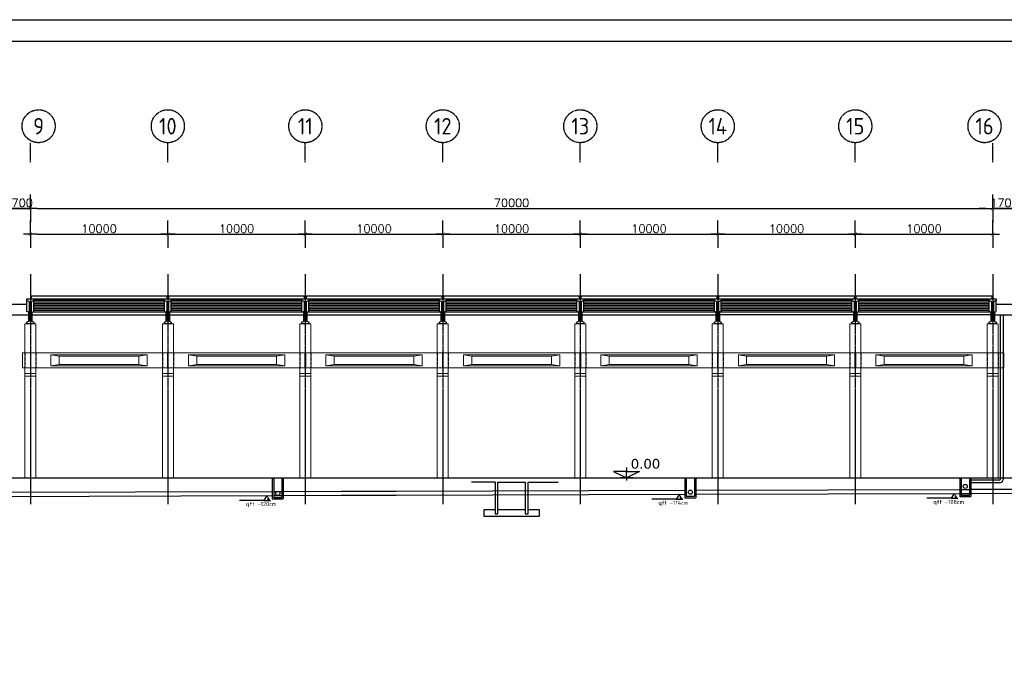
# Model space of a CAD drawing. Header units: inches. Extents: x -891734 to 980310, y -1442693 to 110946.
# Tile 5 of 12: x -812644 to -741029, y -1245871 to -1198647. Entities that reach past the tile are written whole.
import ezdxf

# ---------------------------------------------------------------- set-up
doc = ezdxf.new("R2010")
doc.units = ezdxf.units.IN
doc.header["$MEASUREMENT"] = 0
for name, pattern in [('CENTER', [2, 1.25, -0.25, 0.25, -0.25]), ('CONTINUA', [0]), ('NASCOSTA', [0.375, 0.25, -0.125])]:
    doc.linetypes.add(name, pattern=pattern)
doc.layers.get('Defpoints').update_dxf_attribs({"lineweight": 9})
for name, color, linetype in [('Assi', 4, 'CENTER'), ('COTAS', 8, 'Continuous'), ('LINEAS', 1, 'Continuous')]:
    doc.layers.add(name, color=color, linetype=linetype)
for name, color, linetype, lineweight in [('None', 7, 'Continuous', 5), ('proiezione', 7, 'Continuous', 9), ('sezione', 7, 'Continuous', 30), ('trave', 1, 'Continuous', 9)]:
    doc.layers.add(name, color=color, linetype=linetype, lineweight=lineweight)
doc.styles.add('COTAS', font='ROMANS.SHX')
doc.styles.add('Helvetica', font='txt')
doc.styles.get("Standard").update_dxf_attribs({"font": 'ISOCP.SHX'})
doc.dimstyles.new('DOT100', dxfattribs={"dimtxt": 70, "dimasz": 50, "dimexe": 0.15, "dimexo": 0.15, "dimgap": 10, "dimtad": 1, "dimzin": 12, "dimdsep": 46, "dimtxsty": 'COTAS', "dimblk1": 'SETA', "dimblk2": 'SETA', "dimsah": 1, "dimcen": 0, "dimse1": 1, "dimse2": 1, "dimclrd": 8, "dimclre": 8, "dimclrt": 3, "dimadec": 0, "dimazin": 3, "dimtfac": 1, "dimtix": 1, "dimtmove": 2, "dimatfit": 3, "dimldrblk": 'SETA', "dimfxl": 0.15, "dimtolj": 1, "dimtzin": 0, "dimarcsym": 0})

# ---------------------------------------------------------------- blocks, each defined once
blk = doc.blocks.new('SETA')
at = {"layer": 'COTAS', "color": 8}
for p, q in [((0, 0), (0, 2)), ((-1, 0), (0, 0)), ((0, 0), (1, 0)), ((0, 0), (0, -2))]:
    blk.add_line(p, q, dxfattribs=at)
at = {"layer": 'COTAS', "color": 8, "const_width": 0.05}
blk.add_lwpolyline([(0.25, 0.25), (-0.25, -0.25)], dxfattribs=at)
blk = doc.blocks.new('*D6')
at = {"color": 8, "linetype": 'CONTINUA', "lineweight": -2}
for p, q in [((-814069, -1212362), (-814569, -1212362)), ((-813569, -1212362), (-811869, -1212362)), ((-811369, -1212362), (-810869, -1212362))]:
    blk.add_line(p, q, dxfattribs=at)
at = {"layer": 'Defpoints', "color": 0, "linetype": 'CONTINUA'}
for p in [(-811869, -1212362), (-813569, -1216414), (-811869, -1216414)]:
    blk.add_point(p, dxfattribs=at)
at = {"color": 8, "linetype": 'CONTINUA', "lineweight": -2, "xscale": 500, "yscale": 500, "zscale": 500}
blk.add_blockref('SETA', (-813569, -1212362), dxfattribs=at)
at = {"color": 8, "linetype": 'CONTINUA', "lineweight": -2, "xscale": 500, "yscale": 500, "zscale": 500, "rotation": 180}
blk.add_blockref('SETA', (-811869, -1212362), dxfattribs=at)
at = {"color": 3, "linetype": 'CONTINUA', "insert": (-812719, -1211962), "char_height": 600, "attachment_point": 5, "style": 'COTAS'}
blk.add_mtext('\\A1;1700', dxfattribs=at)
blk = doc.blocks.new('*D7')
at = {"color": 8, "linetype": 'CONTINUA', "lineweight": -2}
for p, q in [((-814069, -1212362), (-814569, -1212362)), ((-811869, -1212362), (-813569, -1212362)), ((-811369, -1212362), (-810869, -1212362))]:
    blk.add_line(p, q, dxfattribs=at)
at = {"layer": 'Defpoints', "color": 0, "linetype": 'CONTINUA'}
for p in [(-813569, -1212362), (-813569, -1216414), (-811869, -1216414)]:
    blk.add_point(p, dxfattribs=at)
at = {"color": 8, "linetype": 'CONTINUA', "lineweight": -2, "xscale": 500, "yscale": 500, "zscale": 500}
blk.add_blockref('SETA', (-813569, -1212362), dxfattribs=at)
at = {"color": 8, "linetype": 'CONTINUA', "lineweight": -2, "xscale": 500, "yscale": 500, "zscale": 500, "rotation": 180}
blk.add_blockref('SETA', (-811869, -1212362), dxfattribs=at)
at = {"color": 3, "linetype": 'CONTINUA', "insert": (-812719, -1211962), "char_height": 600, "attachment_point": 5, "style": 'COTAS'}
blk.add_mtext('\\A1;1700', dxfattribs=at)
blk = doc.blocks.new('*D10')
at = {"color": 8, "linetype": 'CONTINUA', "lineweight": -2}
blk.add_line((-811369, -1214238), (-802369, -1214238), dxfattribs=at)
at = {"layer": 'Defpoints', "color": 0, "linetype": 'CONTINUA'}
for p in [(-801869, -1214238), (-811869, -1217145), (-801869, -1217145)]:
    blk.add_point(p, dxfattribs=at)
at = {"color": 8, "linetype": 'CONTINUA', "lineweight": -2, "xscale": 500, "yscale": 500, "zscale": 500, "rotation": 180}
blk.add_blockref('SETA', (-811869, -1214238), dxfattribs=at)
at = {"color": 8, "linetype": 'CONTINUA', "lineweight": -2, "xscale": 500, "yscale": 500, "zscale": 500}
blk.add_blockref('SETA', (-801869, -1214238), dxfattribs=at)
at = {"color": 3, "linetype": 'CONTINUA', "insert": (-806869, -1213838), "char_height": 600, "attachment_point": 5, "style": 'COTAS'}
blk.add_mtext('\\A1;10000', dxfattribs=at)
blk = doc.blocks.new('*D11')
at = {"color": 8, "linetype": 'CONTINUA', "lineweight": -2}
blk.add_line((-801369, -1214238), (-792369, -1214238), dxfattribs=at)
at = {"layer": 'Defpoints', "color": 0, "linetype": 'CONTINUA'}
for p in [(-791869, -1214238), (-801869, -1217145), (-791869, -1217145)]:
    blk.add_point(p, dxfattribs=at)
at = {"color": 8, "linetype": 'CONTINUA', "lineweight": -2, "xscale": 500, "yscale": 500, "zscale": 500, "rotation": 180}
blk.add_blockref('SETA', (-801869, -1214238), dxfattribs=at)
at = {"color": 8, "linetype": 'CONTINUA', "lineweight": -2, "xscale": 500, "yscale": 500, "zscale": 500}
blk.add_blockref('SETA', (-791869, -1214238), dxfattribs=at)
at = {"color": 3, "linetype": 'CONTINUA', "insert": (-796869, -1213838), "char_height": 600, "attachment_point": 5, "style": 'COTAS'}
blk.add_mtext('\\A1;10000', dxfattribs=at)
blk = doc.blocks.new('*D12')
at = {"color": 8, "linetype": 'CONTINUA', "lineweight": -2}
blk.add_line((-791369, -1214238), (-782369, -1214238), dxfattribs=at)
at = {"layer": 'Defpoints', "color": 0, "linetype": 'CONTINUA'}
for p in [(-781869, -1214238), (-791869, -1217145), (-781869, -1217145)]:
    blk.add_point(p, dxfattribs=at)
at = {"color": 8, "linetype": 'CONTINUA', "lineweight": -2, "xscale": 500, "yscale": 500, "zscale": 500, "rotation": 180}
blk.add_blockref('SETA', (-791869, -1214238), dxfattribs=at)
at = {"color": 8, "linetype": 'CONTINUA', "lineweight": -2, "xscale": 500, "yscale": 500, "zscale": 500}
blk.add_blockref('SETA', (-781869, -1214238), dxfattribs=at)
at = {"color": 3, "linetype": 'CONTINUA', "insert": (-786869, -1213838), "char_height": 600, "attachment_point": 5, "style": 'COTAS'}
blk.add_mtext('\\A1;10000', dxfattribs=at)
blk = doc.blocks.new('*D13')
at = {"color": 8, "linetype": 'CONTINUA', "lineweight": -2}
blk.add_line((-781369, -1214238), (-772369, -1214238), dxfattribs=at)
at = {"layer": 'Defpoints', "color": 0, "linetype": 'CONTINUA'}
for p in [(-771869, -1214238), (-781869, -1217145), (-771869, -1217145)]:
    blk.add_point(p, dxfattribs=at)
at = {"color": 8, "linetype": 'CONTINUA', "lineweight": -2, "xscale": 500, "yscale": 500, "zscale": 500, "rotation": 180}
blk.add_blockref('SETA', (-781869, -1214238), dxfattribs=at)
at = {"color": 8, "linetype": 'CONTINUA', "lineweight": -2, "xscale": 500, "yscale": 500, "zscale": 500}
blk.add_blockref('SETA', (-771869, -1214238), dxfattribs=at)
at = {"color": 3, "linetype": 'CONTINUA', "insert": (-776869, -1213838), "char_height": 600, "attachment_point": 5, "style": 'COTAS'}
blk.add_mtext('\\A1;10000', dxfattribs=at)
blk = doc.blocks.new('*D14')
at = {"color": 8, "linetype": 'CONTINUA', "lineweight": -2}
blk.add_line((-771369, -1214238), (-762369, -1214238), dxfattribs=at)
at = {"layer": 'Defpoints', "color": 0, "linetype": 'CONTINUA'}
for p in [(-761869, -1214238), (-771869, -1217145), (-761869, -1217145)]:
    blk.add_point(p, dxfattribs=at)
at = {"color": 8, "linetype": 'CONTINUA', "lineweight": -2, "xscale": 500, "yscale": 500, "zscale": 500, "rotation": 180}
blk.add_blockref('SETA', (-771869, -1214238), dxfattribs=at)
at = {"color": 8, "linetype": 'CONTINUA', "lineweight": -2, "xscale": 500, "yscale": 500, "zscale": 500}
blk.add_blockref('SETA', (-761869, -1214238), dxfattribs=at)
at = {"color": 3, "linetype": 'CONTINUA', "insert": (-766869, -1213838), "char_height": 600, "attachment_point": 5, "style": 'COTAS'}
blk.add_mtext('\\A1;10000', dxfattribs=at)
blk = doc.blocks.new('*D15')
at = {"color": 8, "linetype": 'CONTINUA', "lineweight": -2}
blk.add_line((-761369, -1214238), (-752369, -1214238), dxfattribs=at)
at = {"layer": 'Defpoints', "color": 0, "linetype": 'CONTINUA'}
for p in [(-751869, -1214238), (-761869, -1217145), (-751869, -1217145)]:
    blk.add_point(p, dxfattribs=at)
at = {"color": 8, "linetype": 'CONTINUA', "lineweight": -2, "xscale": 500, "yscale": 500, "zscale": 500, "rotation": 180}
blk.add_blockref('SETA', (-761869, -1214238), dxfattribs=at)
at = {"color": 8, "linetype": 'CONTINUA', "lineweight": -2, "xscale": 500, "yscale": 500, "zscale": 500}
blk.add_blockref('SETA', (-751869, -1214238), dxfattribs=at)
at = {"color": 3, "linetype": 'CONTINUA', "insert": (-756869, -1213838), "char_height": 600, "attachment_point": 5, "style": 'COTAS'}
blk.add_mtext('\\A1;10000', dxfattribs=at)
blk = doc.blocks.new('*D16')
at = {"color": 8, "linetype": 'CONTINUA', "lineweight": -2}
blk.add_line((-751369, -1214238), (-742369, -1214238), dxfattribs=at)
at = {"layer": 'Defpoints', "color": 0, "linetype": 'CONTINUA'}
for p in [(-741869, -1214238), (-751869, -1217145), (-741869, -1217145)]:
    blk.add_point(p, dxfattribs=at)
at = {"color": 8, "linetype": 'CONTINUA', "lineweight": -2, "xscale": 500, "yscale": 500, "zscale": 500, "rotation": 180}
blk.add_blockref('SETA', (-751869, -1214238), dxfattribs=at)
at = {"color": 8, "linetype": 'CONTINUA', "lineweight": -2, "xscale": 500, "yscale": 500, "zscale": 500}
blk.add_blockref('SETA', (-741869, -1214238), dxfattribs=at)
at = {"color": 3, "linetype": 'CONTINUA', "insert": (-746869, -1213838), "char_height": 600, "attachment_point": 5, "style": 'COTAS'}
blk.add_mtext('\\A1;10000', dxfattribs=at)
blk = doc.blocks.new('*D2')
at = {"color": 8, "linetype": 'CONTINUA', "lineweight": -2}
blk.add_line((-811369, -1212362), (-742369, -1212362), dxfattribs=at)
at = {"layer": 'Defpoints', "color": 0, "linetype": 'CONTINUA'}
for p in [(-741869, -1212362), (-811869, -1216414), (-741869, -1216414)]:
    blk.add_point(p, dxfattribs=at)
at = {"color": 8, "linetype": 'CONTINUA', "lineweight": -2, "xscale": 500, "yscale": 500, "zscale": 500, "rotation": 180}
blk.add_blockref('SETA', (-811869, -1212362), dxfattribs=at)
at = {"color": 8, "linetype": 'CONTINUA', "lineweight": -2, "xscale": 500, "yscale": 500, "zscale": 500}
blk.add_blockref('SETA', (-741869, -1212362), dxfattribs=at)
at = {"color": 3, "linetype": 'CONTINUA', "insert": (-776869, -1211962), "char_height": 600, "attachment_point": 5, "style": 'COTAS'}
blk.add_mtext('\\A1;70000', dxfattribs=at)
blk = doc.blocks.new('*D3')
at = {"color": 8, "linetype": 'CONTINUA', "lineweight": -2}
for p, q in [((-742369, -1212362), (-742869, -1212362)), ((-741869, -1212362), (-740169, -1212362)), ((-739669, -1212362), (-739169, -1212362))]:
    blk.add_line(p, q, dxfattribs=at)
at = {"layer": 'Defpoints', "color": 0, "linetype": 'CONTINUA'}
for p in [(-740169, -1212362), (-741869, -1216414), (-740169, -1216414)]:
    blk.add_point(p, dxfattribs=at)
at = {"color": 8, "linetype": 'CONTINUA', "lineweight": -2, "xscale": 500, "yscale": 500, "zscale": 500}
blk.add_blockref('SETA', (-741869, -1212362), dxfattribs=at)
at = {"color": 8, "linetype": 'CONTINUA', "lineweight": -2, "xscale": 500, "yscale": 500, "zscale": 500, "rotation": 180}
blk.add_blockref('SETA', (-740169, -1212362), dxfattribs=at)
at = {"color": 3, "linetype": 'CONTINUA', "insert": (-741019, -1211962), "char_height": 600, "attachment_point": 5, "style": 'COTAS'}
blk.add_mtext('\\A1;1700', dxfattribs=at)
blk = doc.blocks.new('*D4')
at = {"color": 8, "linetype": 'CONTINUA', "lineweight": -2}
for p, q in [((-742369, -1212362), (-742869, -1212362)), ((-740169, -1212362), (-741869, -1212362)), ((-739669, -1212362), (-739169, -1212362))]:
    blk.add_line(p, q, dxfattribs=at)
at = {"layer": 'Defpoints', "color": 0, "linetype": 'CONTINUA'}
for p in [(-741869, -1212362), (-741869, -1216414), (-740169, -1216414)]:
    blk.add_point(p, dxfattribs=at)
at = {"color": 8, "linetype": 'CONTINUA', "lineweight": -2, "xscale": 500, "yscale": 500, "zscale": 500}
blk.add_blockref('SETA', (-741869, -1212362), dxfattribs=at)
at = {"color": 8, "linetype": 'CONTINUA', "lineweight": -2, "xscale": 500, "yscale": 500, "zscale": 500, "rotation": 180}
blk.add_blockref('SETA', (-740169, -1212362), dxfattribs=at)
at = {"color": 3, "linetype": 'CONTINUA', "insert": (-741019, -1211962), "char_height": 600, "attachment_point": 5, "style": 'COTAS'}
blk.add_mtext('\\A1;1700', dxfattribs=at)

msp = doc.modelspace()

# ---------------------------------------------------------------- hatches: boundary and pattern name
at = {"linetype": 'CONTINUA'}
h = msp.add_hatch(color=7, dxfattribs=at)
h.set_gradient(color1=(255, 255, 255), one_color=1, tint=1)
h.paths.add_polyline_path([(-764407.9, -1233498.4), (-764641.2, -1233498.4), (-764641.2, -1233148.9)])
h = msp.add_hatch(color=7, dxfattribs=at)
h.set_gradient(color1=(255, 255, 255), one_color=1, tint=1)
h.paths.add_polyline_path([(-744407.9, -1233438.6), (-744641.2, -1233438.6), (-744641.2, -1233089.1)])
h = msp.add_hatch(color=7, dxfattribs=at)
h.set_gradient(color1=(255, 255, 255), one_color=1, tint=1)
h.paths.add_polyline_path([(-794407.9, -1233588.1), (-794641.2, -1233588.1), (-794641.2, -1233238.6)])

# ---------------------------------------------------------------- linework, layer by layer
at = {"color": 2, "linetype": 'CENTER'}
for p, q in [((-811869.2, -1209011.9), (-811869.2, -1207589.6)), ((-801869.2, -1209011.9), (-801869.2, -1207589.6)), ((-791869.2, -1209011.9), (-791869.2, -1207589.6)), ((-781869.2, -1209011.9), (-781869.2, -1207589.6)), ((-771869.2, -1209011.9), (-771869.2, -1207589.6)), ((-761869.2, -1209011.9), (-761869.2, -1207589.6)), ((-751869.2, -1209011.9), (-751869.2, -1207589.6)), ((-741869.2, -1209011.9), (-741869.2, -1207589.6))]:
    msp.add_line(p, q, dxfattribs=at)
at = {"color": 2, "linetype": 'CONTINUA'}
for p, q in [((-812119.3, -1219361.1), (-813319.3, -1219361)), ((-740419.3, -1219361.1), (-741619.3, -1219361)), ((-813429.4, -1220110.7), (-812009.3, -1220110.5)), ((-741729.4, -1220110.7), (-740309.3, -1220110.5)), ((-741319.2, -1220110.7), (-741319.2, -1232071)), ((-741119.2, -1220110.7), (-741119.2, -1232071)), ((-741369.2, -1232121), (-743469.2, -1232121)), ((-741369.2, -1232321), (-743469.2, -1232321))]:
    msp.add_line(p, q, dxfattribs=at)
at = {"color": 8}
for p, q in [((-802119.4, -1219064.1), (-811619.4, -1219064.1)), ((-802119.3, -1219184.1), (-811619.3, -1219184.1)), ((-802119.3, -1219304.1), (-811619.3, -1219304.1)), ((-802119.3, -1219424.1), (-811619.3, -1219424.1)), ((-802119.3, -1219544.1), (-811619.3, -1219544.1)), ((-792119.4, -1219064.1), (-801619.4, -1219064.1)), ((-792119.3, -1219184.1), (-801619.3, -1219184.1)), ((-792119.3, -1219304.1), (-801619.3, -1219304.1)), ((-792119.3, -1219424.1), (-801619.3, -1219424.1)), ((-792119.3, -1219544.1), (-801619.3, -1219544.1)), ((-782119.4, -1219064.1), (-791619.4, -1219064.1)), ((-782119.3, -1219184.1), (-791619.3, -1219184.1)), ((-782119.3, -1219304.1), (-791619.3, -1219304.1)), ((-782119.3, -1219424.1), (-791619.3, -1219424.1)), ((-782119.3, -1219544.1), (-791619.3, -1219544.1)), ((-772119.4, -1219064.1), (-781619.4, -1219064.1)), ((-772119.3, -1219184.1), (-781619.3, -1219184.1)), ((-772119.3, -1219304.1), (-781619.3, -1219304.1)), ((-772119.3, -1219424.1), (-781619.3, -1219424.1)), ((-772119.3, -1219544.1), (-781619.3, -1219544.1)), ((-762119.4, -1219064.1), (-771619.4, -1219064.1)), ((-762119.3, -1219184.1), (-771619.3, -1219184.1)), ((-762119.3, -1219304.1), (-771619.3, -1219304.1)), ((-762119.3, -1219424.1), (-771619.3, -1219424.1)), ((-762119.3, -1219544.1), (-771619.3, -1219544.1)), ((-752119.4, -1219064.1), (-761619.4, -1219064.1)), ((-752119.3, -1219184.1), (-761619.3, -1219184.1)), ((-752119.3, -1219304.1), (-761619.3, -1219304.1)), ((-752119.3, -1219424.1), (-761619.3, -1219424.1)), ((-752119.3, -1219544.1), (-761619.3, -1219544.1)), ((-742119.4, -1219064.1), (-751619.4, -1219064.1)), ((-742119.3, -1219184.1), (-751619.3, -1219184.1)), ((-742119.3, -1219304.1), (-751619.3, -1219304.1)), ((-742119.3, -1219424.1), (-751619.3, -1219424.1)), ((-742119.3, -1219544.1), (-751619.3, -1219544.1)), ((-812009.4, -1219916.8), (-812009.2, -1220584.1)), ((-811959.4, -1219887.8), (-811959.4, -1220563.3)), ((-811779.4, -1219887.8), (-811779.4, -1220563.2)), ((-811729.4, -1220584.3), (-811729.4, -1219916.8)), ((-811729.4, -1220110.5), (-802009.3, -1220110.5)), ((-802039.6, -1219904.1), (-811699.2, -1219904.1)), ((-802119.4, -1219664.1), (-811619.4, -1219664.1)), ((-802119.4, -1219784.1), (-811619.4, -1219784.1)), ((-802009.4, -1219916.8), (-802009.2, -1220584.1)), ((-801959.4, -1219887.8), (-801959.4, -1220563.3)), ((-801779.4, -1219887.8), (-801779.4, -1220563.2)), ((-801729.4, -1220584.3), (-801729.4, -1219916.8)), ((-801729.4, -1220110.5), (-792009.3, -1220110.5)), ((-792039.6, -1219904.1), (-801699.2, -1219904.1)), ((-792119.4, -1219664.1), (-801619.4, -1219664.1)), ((-792119.4, -1219784.1), (-801619.4, -1219784.1)), ((-792009.4, -1219916.8), (-792009.2, -1220584.1)), ((-791959.4, -1219887.8), (-791959.4, -1220563.3)), ((-791779.4, -1219887.8), (-791779.4, -1220563.2)), ((-791729.4, -1220584.3), (-791729.4, -1219916.8)), ((-791729.4, -1220110.5), (-782009.3, -1220110.5)), ((-782039.6, -1219904.1), (-791699.2, -1219904.1)), ((-782119.4, -1219664.1), (-791619.4, -1219664.1)), ((-782119.4, -1219784.1), (-791619.4, -1219784.1)), ((-782009.4, -1219916.8), (-782009.2, -1220584.1)), ((-781959.4, -1219887.8), (-781959.4, -1220563.3)), ((-781779.4, -1219887.8), (-781779.4, -1220563.2)), ((-781729.4, -1220584.3), (-781729.4, -1219916.8)), ((-781729.4, -1220110.5), (-772009.3, -1220110.5)), ((-772039.6, -1219904.1), (-781699.2, -1219904.1)), ((-772119.4, -1219664.1), (-781619.4, -1219664.1)), ((-772119.4, -1219784.1), (-781619.4, -1219784.1)), ((-772009.4, -1219916.8), (-772009.2, -1220584.1)), ((-771959.4, -1219887.8), (-771959.4, -1220563.3)), ((-771779.4, -1219887.8), (-771779.4, -1220563.2)), ((-771729.4, -1220584.3), (-771729.4, -1219916.8)), ((-771729.4, -1220110.5), (-762009.3, -1220110.5)), ((-762039.6, -1219904.1), (-771699.2, -1219904.1)), ((-762119.4, -1219664.1), (-771619.4, -1219664.1)), ((-762119.4, -1219784.1), (-771619.4, -1219784.1)), ((-762009.4, -1219916.8), (-762009.2, -1220584.1)), ((-761959.4, -1219887.8), (-761959.4, -1220563.3)), ((-761779.4, -1219887.8), (-761779.4, -1220563.2)), ((-761729.4, -1220584.3), (-761729.4, -1219916.8)), ((-752009.3, -1220110.7), (-761729.1, -1220110.5)), ((-752039.6, -1219904.1), (-761699.2, -1219904.1)), ((-752119.4, -1219664.1), (-761619.4, -1219664.1)), ((-752119.4, -1219784.1), (-761619.4, -1219784.1)), ((-752009.4, -1219916.8), (-752009.2, -1220584.1)), ((-751959.4, -1219887.8), (-751959.4, -1220563.3)), ((-751779.4, -1219887.8), (-751779.4, -1220563.2)), ((-751729.4, -1220584.3), (-751729.4, -1219916.8)), ((-742009.3, -1220110.7), (-751729.1, -1220110.5)), ((-742039.6, -1219904.1), (-751699.2, -1219904.1)), ((-742119.4, -1219664.1), (-751619.4, -1219664.1)), ((-742119.4, -1219784.1), (-751619.4, -1219784.1)), ((-742009.4, -1219916.8), (-742009.2, -1220584.1)), ((-741959.4, -1219887.8), (-741959.4, -1220563.3)), ((-741779.4, -1219887.8), (-741779.4, -1220563.2)), ((-741729.4, -1220584.3), (-741729.4, -1219916.8))]:
    msp.add_line(p, q, dxfattribs=at)
at = {"color": 8, "linetype": 'NASCOSTA', "ltscale": 20}
for p, q in [((-812269.2, -1222860.5), (-812269.2, -1223960.5)), ((-811469.2, -1222860.5), (-811469.2, -1223960.5)), ((-802269.2, -1222860.5), (-802269.2, -1223960.5)), ((-801469.2, -1222860.5), (-801469.2, -1223960.5)), ((-792269.2, -1222860.5), (-792269.2, -1223960.5)), ((-791469.2, -1222860.5), (-791469.2, -1223960.5)), ((-782269.2, -1222860.5), (-782269.2, -1223960.5)), ((-781469.2, -1222860.5), (-781469.2, -1223960.5)), ((-772269.2, -1222860.5), (-772269.2, -1223960.5)), ((-771469.2, -1222860.5), (-771469.2, -1223960.5)), ((-762269.2, -1222860.5), (-762269.2, -1223960.5)), ((-761469.2, -1222860.5), (-761469.2, -1223960.5)), ((-752269.2, -1222860.5), (-752269.2, -1223960.5)), ((-751469.2, -1222860.5), (-751469.2, -1223960.5)), ((-742269.2, -1222860.5), (-742269.2, -1223960.5)), ((-741469.2, -1222860.5), (-741469.2, -1223960.5))]:
    msp.add_line(p, q, dxfattribs=at)
at = {"color": 30, "linetype": 'CONTINUA'}
for p, q in [((-794269.2, -1231960.5), (-794269.2, -1233486.5)), ((-794169.2, -1231960.5), (-794169.2, -1233386.5)), ((-793569.2, -1231960.5), (-793569.2, -1233386.5)), ((-793469.2, -1231960.5), (-793469.2, -1233486.5)), ((-764269.2, -1231960.5), (-764269.2, -1233396.7)), ((-764169.2, -1231960.5), (-764169.2, -1233296.7)), ((-763569.2, -1231960.5), (-763569.2, -1233296.7)), ((-763469.2, -1231960.5), (-763469.2, -1233396.7)), ((-744269.2, -1231960.5), (-744269.2, -1233301.7)), ((-744169.2, -1231960.5), (-744169.2, -1233201.7)), ((-743569.2, -1231960.5), (-743569.2, -1233201.7)), ((-743469.2, -1231960.5), (-743469.2, -1233301.7)), ((-744169.2, -1233201.7), (-743569.2, -1233201.7)), ((-794269.2, -1233486.5), (-793469.2, -1233486.5)), ((-794169.2, -1233386.5), (-793569.2, -1233386.5)), ((-764269.2, -1233396.7), (-763469.2, -1233396.7)), ((-764169.2, -1233296.7), (-763569.2, -1233296.7)), ((-744269.2, -1233301.7), (-743469.2, -1233301.7))]:
    msp.add_line(p, q, dxfattribs=at)
at = {"color": 8, "linetype": 'CONTINUA'}
for p, q in [((-778069.2, -1232260.5), (-779785.1, -1232260.5)), ((-778069.2, -1232260.5), (-778069.2, -1234560.5)), ((-777869.2, -1234560.5), (-777869.2, -1232260.5)), ((-777869.2, -1232260.5), (-775869.2, -1232260.5)), ((-775869.2, -1232260.5), (-775869.2, -1234560.5)), ((-775669.2, -1234560.5), (-775669.2, -1232260.5)), ((-775669.2, -1232260.5), (-773479.6, -1232260.5)), ((-778869.2, -1234460.5), (-778869.2, -1234260.5)), ((-778869.2, -1234260.5), (-778069.2, -1234260.5)), ((-778869.2, -1234760.5), (-778869.2, -1234460.5)), ((-778069.2, -1234560.5), (-777869.2, -1234560.5)), ((-777869.2, -1234260.5), (-775869.2, -1234260.5)), ((-775869.2, -1234560.5), (-775669.2, -1234560.5)), ((-775669.2, -1234260.5), (-774869.2, -1234260.5)), ((-774869.2, -1234460.5), (-774869.2, -1234760.5)), ((-774869.2, -1234760.5), (-778869.2, -1234760.5))]:
    msp.add_line(p, q, dxfattribs=at)
at = {"color": 7, "linetype": 'CONTINUA'}
for p, q in [((-764874.4, -1233498.4), (-764641.2, -1233148.9)), ((-744874.4, -1233438.6), (-744641.2, -1233089.1)), ((-794874.4, -1233588.1), (-796655.2, -1233588.1)), ((-794874.4, -1233588.1), (-794641.2, -1233238.6)), ((-794874.4, -1233588.1), (-794407.9, -1233588.1)), ((-764874.4, -1233498.4), (-766655.2, -1233498.4)), ((-764874.4, -1233498.4), (-764407.9, -1233498.4)), ((-744874.4, -1233438.6), (-746655.2, -1233438.6)), ((-744874.4, -1233438.6), (-744407.9, -1233438.6))]:
    msp.add_line(p, q, dxfattribs=at)
at = {"color": 7, "linetype": 'Continuous'}
msp.add_lwpolyline([(-645171.4, -1293094.7), (-891733.9, -1293094.7), (-891733.9, -1198647.2), (-645171.4, -1198647.2)], close=True, dxfattribs=at)
at = {"color": 4, "linetype": 'Continuous'}
msp.add_lwpolyline([(-646733.9, -1291532.2), (-890171.4, -1291532.2), (-890171.4, -1200209.7), (-646733.9, -1200209.7)], close=True, dxfattribs=at)
at = {"color": 8}
for points in [[(-812009.4, -1219916.8), (-812119.4, -1219870.5), (-812119.2, -1219070.7)], [(-811729.4, -1219916.8), (-811619.4, -1219870.5), (-811619.2, -1219070.7)], [(-802009.4, -1219916.8), (-802119.4, -1219870.5), (-802119.2, -1219070.7)], [(-801729.4, -1219916.8), (-801619.4, -1219870.5), (-801619.2, -1219070.7)], [(-792009.4, -1219916.8), (-792119.4, -1219870.5), (-792119.2, -1219070.7)], [(-791729.4, -1219916.8), (-791619.4, -1219870.5), (-791619.2, -1219070.7)], [(-782009.4, -1219916.8), (-782119.4, -1219870.5), (-782119.2, -1219070.7)], [(-781729.4, -1219916.8), (-781619.4, -1219870.5), (-781619.2, -1219070.7)], [(-772009.4, -1219916.8), (-772119.4, -1219870.5), (-772119.2, -1219070.7)], [(-771729.4, -1219916.8), (-771619.4, -1219870.5), (-771619.2, -1219070.7)], [(-762009.4, -1219916.8), (-762119.4, -1219870.5), (-762119.2, -1219070.7)], [(-761729.4, -1219916.8), (-761619.4, -1219870.5), (-761619.2, -1219070.7)], [(-752009.4, -1219916.8), (-752119.4, -1219870.5), (-752119.2, -1219070.7)], [(-751729.4, -1219916.8), (-751619.4, -1219870.5), (-751619.2, -1219070.7)], [(-742009.4, -1219916.8), (-742119.4, -1219870.5), (-742119.2, -1219070.7)], [(-741729.4, -1219916.8), (-741619.4, -1219870.5), (-741619.2, -1219070.7)], [(-812009.4, -1219916.8), (-811959.4, -1219887.8), (-811929.6, -1219750.5)], [(-812009.4, -1219916.8), (-811959.4, -1219887.8)], [(-811729.4, -1219916.8), (-811779.4, -1219887.8), (-811809.6, -1219750.5)], [(-802009.4, -1219916.8), (-801959.4, -1219887.8), (-801929.6, -1219750.5)], [(-802009.4, -1219916.8), (-801959.4, -1219887.8)], [(-801729.4, -1219916.8), (-801779.4, -1219887.8), (-801809.6, -1219750.5)], [(-792009.4, -1219916.8), (-791959.4, -1219887.8), (-791929.6, -1219750.5)], [(-792009.4, -1219916.8), (-791959.4, -1219887.8)], [(-791729.4, -1219916.8), (-791779.4, -1219887.8), (-791809.6, -1219750.5)], [(-782009.4, -1219916.8), (-781959.4, -1219887.8), (-781929.6, -1219750.5)], [(-782009.4, -1219916.8), (-781959.4, -1219887.8)], [(-781729.4, -1219916.8), (-781779.4, -1219887.8), (-781809.6, -1219750.5)], [(-772009.4, -1219916.8), (-771959.4, -1219887.8), (-771929.6, -1219750.5)], [(-772009.4, -1219916.8), (-771959.4, -1219887.8)], [(-771729.4, -1219916.8), (-771779.4, -1219887.8), (-771809.6, -1219750.5)], [(-762009.4, -1219916.8), (-761959.4, -1219887.8), (-761929.6, -1219750.5)], [(-762009.4, -1219916.8), (-761959.4, -1219887.8)], [(-761729.4, -1219916.8), (-761779.4, -1219887.8), (-761809.6, -1219750.5)], [(-752009.4, -1219916.8), (-751959.4, -1219887.8), (-751929.6, -1219750.5)], [(-752009.4, -1219916.8), (-751959.4, -1219887.8)], [(-751729.4, -1219916.8), (-751779.4, -1219887.8), (-751809.6, -1219750.5)], [(-742009.4, -1219916.8), (-741959.4, -1219887.8), (-741929.6, -1219750.5)], [(-742009.4, -1219916.8), (-741959.4, -1219887.8)], [(-741729.4, -1219916.8), (-741779.4, -1219887.8), (-741809.6, -1219750.5)]]:
    msp.add_lwpolyline(points, dxfattribs=at)
at = {"color": 2}
for points in [[(-811709.1, -1220750.5), (-811709.2, -1220760.5), (-812029.2, -1220760.5), (-812029.4, -1220750.5)], [(-801709.1, -1220750.5), (-801709.2, -1220760.5), (-802029.2, -1220760.5), (-802029.4, -1220750.5)], [(-791709.1, -1220750.5), (-791709.2, -1220760.5), (-792029.2, -1220760.5), (-792029.4, -1220750.5)], [(-781709.1, -1220750.5), (-781709.2, -1220760.5), (-782029.2, -1220760.5), (-782029.4, -1220750.5)], [(-771709.1, -1220750.5), (-771709.2, -1220760.5), (-772029.2, -1220760.5), (-772029.4, -1220750.5)], [(-761709.1, -1220750.5), (-761709.2, -1220760.5), (-762029.2, -1220760.5), (-762029.4, -1220750.5)], [(-751709.1, -1220750.5), (-751709.2, -1220760.5), (-752029.2, -1220760.5), (-752029.4, -1220750.5)], [(-741709.1, -1220750.5), (-741709.2, -1220760.5), (-742029.2, -1220760.5), (-742029.4, -1220750.5)]]:
    msp.add_lwpolyline(points, dxfattribs=at)
at = {"color": 3, "linetype": 'Continuous', "ltscale": 10}
msp.add_lwpolyline([(-768508.8, -1231211.7), (-768508.8, -1231492.5), (-769444.8, -1231492.5), (-768508.8, -1231960.5), (-768508.8, -1231492.5), (-767572.8, -1231492.5), (-768508.8, -1231960.5), (-768040.8, -1231960.5), (-768976.8, -1231960.5), (-768508.8, -1231960.5), (-768508.8, -1232147.7)], dxfattribs=at)
at = {"color": 8, "linetype": 'CONTINUA'}
msp.add_lwpolyline([(-774869.2, -1234260.5), (-774869.2, -1234460.5)], dxfattribs=at)
at = {"color": 2, "linetype": 'CENTER'}
for centre in [(-811269.2, -1206389.6), (-801869.2, -1206389.6), (-791869.2, -1206389.6), (-781869.2, -1206389.6), (-771869.2, -1206389.6), (-761869.2, -1206389.6), (-751869.2, -1206389.6), (-742469.2, -1206389.6)]:
    msp.add_circle(centre, 1200, dxfattribs=at)
at = {"color": 2, "linetype": 'CONTINUA'}
for centre in [(-743869.3, -1232574.8), (-793868.3, -1233086.4), (-763868.3, -1232996.7)]:
    msp.add_circle(centre, 150, dxfattribs=at)
for radius in [50, 250]:
    msp.add_arc((-741369.2, -1232071), radius, 270, 360, dxfattribs=at)
at = {"layer": 'Assi', "color": 8, "ltscale": 100}
for p, q in [((-811869.2, -1217144.5), (-811869.2, -1233888.7)), ((-801869.2, -1217144.5), (-801869.2, -1233888.7)), ((-791869.2, -1217144.5), (-791869.2, -1233888.7)), ((-781869.2, -1217144.5), (-781869.2, -1233888.7)), ((-771869.2, -1217144.5), (-771869.2, -1233888.7)), ((-761869.2, -1217144.5), (-761869.2, -1233888.7)), ((-751869.2, -1217144.5), (-751869.2, -1233888.7)), ((-741869.2, -1217144.5), (-741869.2, -1233888.7))]:
    msp.add_line(p, q, dxfattribs=at)
at = {"layer": 'LINEAS', "color": 8}
for points in [[(-811819.4, -1218944.1), (-801919.4, -1218944.1), (-801919.4, -1218744.1), (-811819.4, -1218744.1)], [(-801819.4, -1218944.1), (-791919.4, -1218944.1), (-791919.4, -1218744.1), (-801819.4, -1218744.1)], [(-791819.4, -1218944.1), (-781919.4, -1218944.1), (-781919.4, -1218744.1), (-791819.4, -1218744.1)], [(-781819.4, -1218944.1), (-771919.4, -1218944.1), (-771919.4, -1218744.1), (-781819.4, -1218744.1)], [(-771819.4, -1218944.1), (-761919.4, -1218944.1), (-761919.4, -1218744.1), (-771819.4, -1218744.1)], [(-761819.4, -1218944.1), (-751919.4, -1218944.1), (-751919.4, -1218744.1), (-761819.4, -1218744.1)], [(-751819.4, -1218944.1), (-741919.4, -1218944.1), (-741919.4, -1218744.1), (-751819.4, -1218744.1)], [(-811929.2, -1220550.6), (-811929.2, -1219150.4), (-812119.2, -1219070.5), (-812119.2, -1218950.5), (-811619.2, -1218950.5), (-811619.2, -1219070.5), (-811809.2, -1219150.4), (-811809.2, -1220550.6), (-811619.2, -1220630.5), (-811619.2, -1220750.5), (-812119.2, -1220750.5), (-812119.2, -1220630.5)], [(-801929.2, -1220550.6), (-801929.2, -1219150.4), (-802119.2, -1219070.5), (-802119.2, -1218950.5), (-801619.2, -1218950.5), (-801619.2, -1219070.5), (-801809.2, -1219150.4), (-801809.2, -1220550.6), (-801619.2, -1220630.5), (-801619.2, -1220750.5), (-802119.2, -1220750.5), (-802119.2, -1220630.5)], [(-791929.2, -1220550.6), (-791929.2, -1219150.4), (-792119.2, -1219070.5), (-792119.2, -1218950.5), (-791619.2, -1218950.5), (-791619.2, -1219070.5), (-791809.2, -1219150.4), (-791809.2, -1220550.6), (-791619.2, -1220630.5), (-791619.2, -1220750.5), (-792119.2, -1220750.5), (-792119.2, -1220630.5)], [(-781929.2, -1220550.6), (-781929.2, -1219150.4), (-782119.2, -1219070.5), (-782119.2, -1218950.5), (-781619.2, -1218950.5), (-781619.2, -1219070.5), (-781809.2, -1219150.4), (-781809.2, -1220550.6), (-781619.2, -1220630.5), (-781619.2, -1220750.5), (-782119.2, -1220750.5), (-782119.2, -1220630.5)], [(-771929.2, -1220550.6), (-771929.2, -1219150.4), (-772119.2, -1219070.5), (-772119.2, -1218950.5), (-771619.2, -1218950.5), (-771619.2, -1219070.5), (-771809.2, -1219150.4), (-771809.2, -1220550.6), (-771619.2, -1220630.5), (-771619.2, -1220750.5), (-772119.2, -1220750.5), (-772119.2, -1220630.5)], [(-761809.2, -1220550.6), (-761619.2, -1220630.5), (-761619.2, -1220750.5), (-762119.2, -1220750.5), (-762119.2, -1220630.5), (-761929.2, -1220550.6), (-761929.2, -1219150.6), (-762119.2, -1219070.7), (-762119.2, -1218950.7), (-761619.2, -1218950.7), (-761619.2, -1219070.7), (-761809.2, -1219150.6)], [(-751809.2, -1220550.6), (-751619.2, -1220630.5), (-751619.2, -1220750.5), (-752119.2, -1220750.5), (-752119.2, -1220630.5), (-751929.2, -1220550.6), (-751929.2, -1219150.6), (-752119.2, -1219070.7), (-752119.2, -1218950.7), (-751619.2, -1218950.7), (-751619.2, -1219070.7), (-751809.2, -1219150.6)], [(-741809.2, -1220550.6), (-741619.2, -1220630.5), (-741619.2, -1220750.5), (-742119.2, -1220750.5), (-742119.2, -1220630.5), (-741929.2, -1220550.6), (-741929.2, -1219150.6), (-742119.2, -1219070.7), (-742119.2, -1218950.7), (-741619.2, -1218950.7), (-741619.2, -1219070.7), (-741809.2, -1219150.6)]]:
    msp.add_lwpolyline(points, close=True, dxfattribs=at)
at = {"layer": 'proiezione', "color": 8}
for p, q in [((-809769.2, -1223110.5), (-810369.2, -1223010.5)), ((-803969.2, -1223110.5), (-803369.2, -1223010.5)), ((-799769.2, -1223110.5), (-800369.2, -1223010.5)), ((-793969.2, -1223110.5), (-793369.2, -1223010.5)), ((-789769.2, -1223110.5), (-790369.2, -1223010.5)), ((-783969.2, -1223110.5), (-783369.2, -1223010.5)), ((-779769.2, -1223110.5), (-780369.2, -1223010.5)), ((-773969.2, -1223110.5), (-773369.2, -1223010.5)), ((-769769.2, -1223110.5), (-770369.2, -1223010.5)), ((-763969.2, -1223110.5), (-763369.2, -1223010.5)), ((-759769.2, -1223110.5), (-760369.2, -1223010.5)), ((-753969.2, -1223110.5), (-753369.2, -1223010.5)), ((-749769.2, -1223110.5), (-750369.2, -1223010.5)), ((-743969.2, -1223110.5), (-743369.2, -1223010.5)), ((-809769.2, -1223710.5), (-810369.2, -1223810.5)), ((-803969.2, -1223710.5), (-803369.2, -1223810.5)), ((-799769.2, -1223710.5), (-800369.2, -1223810.5)), ((-793969.2, -1223710.5), (-793369.2, -1223810.5)), ((-789769.2, -1223710.5), (-790369.2, -1223810.5)), ((-783969.2, -1223710.5), (-783369.2, -1223810.5)), ((-779769.2, -1223710.5), (-780369.2, -1223810.5)), ((-773969.2, -1223710.5), (-773369.2, -1223810.5)), ((-769769.2, -1223710.5), (-770369.2, -1223810.5)), ((-763969.2, -1223710.5), (-763369.2, -1223810.5)), ((-759769.2, -1223710.5), (-760369.2, -1223810.5)), ((-753969.2, -1223710.5), (-753369.2, -1223810.5)), ((-749769.2, -1223710.5), (-750369.2, -1223810.5)), ((-743969.2, -1223710.5), (-743369.2, -1223810.5))]:
    msp.add_line(p, q, dxfattribs=at)
for points in [[(-812439.2, -1223960.5), (-801899.2, -1223960.5), (-801899.2, -1222860.5), (-812439.2, -1222860.5)], [(-810369.2, -1223810.5), (-803369.2, -1223810.5), (-803369.2, -1223010.5), (-810369.2, -1223010.5)], [(-803969.2, -1223710.5), (-809769.2, -1223710.5), (-809769.2, -1223110.5), (-803969.2, -1223110.5)], [(-801839.2, -1223960.5), (-791899.2, -1223960.5), (-791899.2, -1222860.5), (-801839.2, -1222860.5)], [(-800369.2, -1223810.5), (-793369.2, -1223810.5), (-793369.2, -1223010.5), (-800369.2, -1223010.5)], [(-793969.2, -1223710.5), (-799769.2, -1223710.5), (-799769.2, -1223110.5), (-793969.2, -1223110.5)], [(-791839.2, -1223960.5), (-781899.2, -1223960.5), (-781899.2, -1222860.5), (-791839.2, -1222860.5)], [(-790369.2, -1223810.5), (-783369.2, -1223810.5), (-783369.2, -1223010.5), (-790369.2, -1223010.5)], [(-783969.2, -1223710.5), (-789769.2, -1223710.5), (-789769.2, -1223110.5), (-783969.2, -1223110.5)], [(-781839.2, -1223960.5), (-771899.2, -1223960.5), (-771899.2, -1222860.5), (-781839.2, -1222860.5)], [(-780369.2, -1223810.5), (-773369.2, -1223810.5), (-773369.2, -1223010.5), (-780369.2, -1223010.5)], [(-773969.2, -1223710.5), (-779769.2, -1223710.5), (-779769.2, -1223110.5), (-773969.2, -1223110.5)], [(-771839.2, -1223960.5), (-761899.2, -1223960.5), (-761899.2, -1222860.5), (-771839.2, -1222860.5)], [(-770369.2, -1223810.5), (-763369.2, -1223810.5), (-763369.2, -1223010.5), (-770369.2, -1223010.5)], [(-763969.2, -1223710.5), (-769769.2, -1223710.5), (-769769.2, -1223110.5), (-763969.2, -1223110.5)], [(-761839.2, -1223960.5), (-751899.2, -1223960.5), (-751899.2, -1222860.5), (-761839.2, -1222860.5)], [(-760369.2, -1223810.5), (-753369.2, -1223810.5), (-753369.2, -1223010.5), (-760369.2, -1223010.5)], [(-753969.2, -1223710.5), (-759769.2, -1223710.5), (-759769.2, -1223110.5), (-753969.2, -1223110.5)], [(-741069.2, -1223960.5), (-751839.2, -1223960.5), (-751839.2, -1222860.5), (-741069.2, -1222860.5)], [(-743369.2, -1223810.5), (-750369.2, -1223810.5), (-750369.2, -1223010.5), (-743369.2, -1223010.5)], [(-749769.2, -1223710.5), (-743969.2, -1223710.5), (-743969.2, -1223110.5), (-749769.2, -1223110.5)]]:
    msp.add_lwpolyline(points, close=True, dxfattribs=at)
at = {"layer": 'sezione', "color": 1}
msp.add_line((-887805.2, -1231960.5), (-667298.1, -1231960.5), dxfattribs=at)
at = {"layer": 'sezione', "color": 2}
for p, q in [((-825969.2, -1233032.3), (-794269.2, -1232937.6)), ((-794169.2, -1232937.3), (-793569.2, -1232935.5)), ((-793469.2, -1232935.2), (-789269.2, -1232922.6)), ((-789269.2, -1232922.6), (-785269.2, -1232910.7)), ((-785269.2, -1232910.7), (-764269.2, -1232847.9)), ((-785269.2, -1233210.6), (-764269.2, -1233147.9)), ((-763469.2, -1232845.5), (-744269.2, -1232788.1)), ((-763469.2, -1233145.5), (-744269.2, -1233088.1)), ((-744169.2, -1232792.3), (-743569.2, -1232790.5)), ((-744169.2, -1233092.3), (-743569.2, -1233090.5)), ((-743469.2, -1232785.7), (-702569.2, -1232663.4)), ((-743469.2, -1233085.7), (-702569.2, -1232963.4)), ((-825969.2, -1233332.3), (-794269.2, -1233237.6)), ((-794169.2, -1233237.3), (-793569.2, -1233235.5)), ((-793469.2, -1233235.2), (-789269.2, -1233222.6)), ((-789269.2, -1233222.6), (-785269.2, -1233210.6))]:
    msp.add_line(p, q, dxfattribs=at)
at = {"layer": 'trave', "color": 3}
for p, q in [((-812269.2, -1223960.5), (-812269.2, -1231960.5)), ((-812269.2, -1224360.5), (-811469.2, -1224360.5)), ((-812269.2, -1224560.5), (-811469.2, -1224560.5)), ((-811469.2, -1231960.5), (-811469.2, -1223960.5)), ((-802269.2, -1223960.5), (-802269.2, -1231960.5)), ((-802269.2, -1224360.5), (-801469.2, -1224360.5)), ((-802269.2, -1224560.5), (-801469.2, -1224560.5)), ((-801469.2, -1231960.5), (-801469.2, -1223960.5)), ((-792269.2, -1223960.5), (-792269.2, -1231960.5)), ((-792269.2, -1224360.5), (-791469.2, -1224360.5)), ((-792269.2, -1224560.5), (-791469.2, -1224560.5)), ((-791469.2, -1231960.5), (-791469.2, -1223960.5)), ((-782269.2, -1223960.5), (-782269.2, -1231960.5)), ((-782269.2, -1224360.5), (-781469.2, -1224360.5)), ((-782269.2, -1224560.5), (-781469.2, -1224560.5)), ((-781469.2, -1231960.5), (-781469.2, -1223960.5)), ((-772269.2, -1223960.5), (-772269.2, -1231960.5)), ((-772269.2, -1224360.5), (-771469.2, -1224360.5)), ((-772269.2, -1224560.5), (-771469.2, -1224560.5)), ((-771469.2, -1231960.5), (-771469.2, -1223960.5)), ((-762269.2, -1223960.5), (-762269.2, -1231960.5)), ((-762269.2, -1224360.5), (-761469.2, -1224360.5)), ((-762269.2, -1224560.5), (-761469.2, -1224560.5)), ((-761469.2, -1231960.5), (-761469.2, -1223960.5)), ((-752269.2, -1223960.5), (-752269.2, -1231960.5)), ((-752269.2, -1224360.5), (-751469.2, -1224360.5)), ((-752269.2, -1224560.5), (-751469.2, -1224560.5)), ((-751469.2, -1231960.5), (-751469.2, -1223960.5)), ((-742269.2, -1223960.5), (-742269.2, -1231960.5)), ((-742269.2, -1224360.5), (-741469.2, -1224360.5)), ((-742269.2, -1224560.5), (-741469.2, -1224560.5)), ((-741469.2, -1231960.5), (-741469.2, -1223960.5))]:
    msp.add_line(p, q, dxfattribs=at)
for points in [[(-812269.2, -1222860.5), (-812269.2, -1220760.5), (-812159.1, -1220760.5), (-812149.1, -1220760.5), (-811589.4, -1220760.5), (-811579.4, -1220760.5), (-811469.2, -1220760.5), (-811469.2, -1222860.5)], [(-802269.2, -1222860.5), (-802269.2, -1220760.5), (-802159.1, -1220760.5), (-802149.1, -1220760.5), (-801589.4, -1220760.5), (-801579.4, -1220760.5), (-801469.2, -1220760.5), (-801469.2, -1222860.5)], [(-792269.2, -1222860.5), (-792269.2, -1220760.5), (-792159.1, -1220760.5), (-792149.1, -1220760.5), (-791589.4, -1220760.5), (-791579.4, -1220760.5), (-791469.2, -1220760.5), (-791469.2, -1222860.5)], [(-782269.2, -1222860.5), (-782269.2, -1220760.5), (-782159.1, -1220760.5), (-782149.1, -1220760.5), (-781589.4, -1220760.5), (-781579.4, -1220760.5), (-781469.2, -1220760.5), (-781469.2, -1222860.5)], [(-772269.2, -1222860.5), (-772269.2, -1220760.5), (-772159.1, -1220760.5), (-772149.1, -1220760.5), (-771589.4, -1220760.5), (-771579.4, -1220760.5), (-771469.2, -1220760.5), (-771469.2, -1222860.5)], [(-762269.2, -1222860.5), (-762269.2, -1220760.5), (-762159.1, -1220760.5), (-762149.1, -1220760.5), (-761589.4, -1220760.5), (-761579.4, -1220760.5), (-761469.2, -1220760.5), (-761469.2, -1222860.5)], [(-752269.2, -1222860.5), (-752269.2, -1220760.5), (-752159.1, -1220760.5), (-752149.1, -1220760.5), (-751589.4, -1220760.5), (-751579.4, -1220760.5), (-751469.2, -1220760.5), (-751469.2, -1222860.5)], [(-742269.2, -1222860.5), (-742269.2, -1220760.5), (-742159.1, -1220760.5), (-742149.1, -1220760.5), (-741589.4, -1220760.5), (-741579.4, -1220760.5), (-741469.2, -1220760.5), (-741469.2, -1222860.5)]]:
    msp.add_lwpolyline(points, dxfattribs=at)

# ---------------------------------------------------------------- texts
at = {"color": 3, "linetype": 'CENTER', "char_height": 1200, "width": 1541.889, "attachment_point": 5}
for s, insert in [('9', (-811269.2, -1206389.6)), ('10', (-801869.2, -1206389.6)), ('11', (-791869.2, -1206389.6)), ('12', (-781869.2, -1206389.6)), ('13', (-771869.2, -1206389.6)), ('14', (-761869.2, -1206389.6)), ('15', (-751869.2, -1206389.6)), ('16', (-742469.2, -1206389.6))]:
    msp.add_mtext(s, dxfattribs=dict(at, insert=insert))
at = {"color": 7, "linetype": 'CONTINUA', "char_height": 300, "width": 1955.528, "attachment_point": 1}
for s, insert in [('qft -120cm', (-796188.8, -1233704.6)), ('qft -114cm', (-766188.8, -1233614.9)), ('qft -108cm', (-746188.8, -1233555.1))]:
    msp.add_mtext(s, dxfattribs=dict(at, insert=insert))
at = {"layer": 'None', "color": 4, "insert": (-768199.4, -1230579.1), "char_height": 702, "attachment_point": 1, "style": 'Helvetica'}
msp.add_mtext('{\\fVerdana|b0|i0|c0|p34;0.00}', dxfattribs=at)

# ---------------------------------------------------------------- dimensions: what is measured, and where the dimension line sits
at = {"color": 8, "linetype": 'CONTINUA'}
for base, p1, p2, picture, middle in [((-811869.2, -1212361.9), (-813569.2, -1216414), (-811869.2, -1216414), '*D6', (-812719.2, -1211961.9)), ((-741869.2, -1212361.9), (-811869.2, -1216414), (-741869.2, -1216414), '*D2', (-776869.2, -1211961.9)), ((-740169.2, -1212361.9), (-741869.2, -1216414), (-740169.2, -1216414), '*D3', (-741019.2, -1211961.9)), ((-801869.2, -1214238.4), (-811869.2, -1217144.5), (-801869.2, -1217144.5), '*D10', (-806869.2, -1213838.4)), ((-791869.2, -1214238.4), (-801869.2, -1217144.5), (-791869.2, -1217144.5), '*D11', (-796869.2, -1213838.4)), ((-781869.2, -1214238.4), (-791869.2, -1217144.5), (-781869.2, -1217144.5), '*D12', (-786869.2, -1213838.4)), ((-771869.2, -1214238.4), (-781869.2, -1217144.5), (-771869.2, -1217144.5), '*D13', (-776869.2, -1213838.4)), ((-761869.2, -1214238.4), (-771869.2, -1217144.5), (-761869.2, -1217144.5), '*D14', (-766869.2, -1213838.4)), ((-751869.2, -1214238.4), (-761869.2, -1217144.5), (-751869.2, -1217144.5), '*D15', (-756869.2, -1213838.4)), ((-741869.2, -1214238.4), (-751869.2, -1217144.5), (-741869.2, -1217144.5), '*D16', (-746869.2, -1213838.4))]:
    dim = msp.add_linear_dim(base=base, p1=p1, p2=p2, dimstyle='DOT100', override={"dimscale": 10, "dimtxt": 60, "dimdec": 0, "dimclrt": 3}, dxfattribs=at)
    dim.commit()
    dim.dimension.update_dxf_attribs({"geometry": picture, "text_midpoint": middle})
for base, p1, p2, picture, middle in [((-813569.2, -1212361.9), (-811869.2, -1216414), (-813569.2, -1216414), '*D7', (-812719.2, -1211961.9)), ((-741869.2, -1212361.9), (-740169.2, -1216414), (-741869.2, -1216414), '*D4', (-741019.2, -1211961.9))]:
    dim = msp.add_linear_dim(base=base, p1=p1, p2=p2, angle=180, dimstyle='DOT100', override={"dimscale": 10, "dimtxt": 60, "dimdec": 0, "dimclrt": 3}, dxfattribs=at)
    dim.commit()
    dim.dimension.update_dxf_attribs({"geometry": picture, "text_midpoint": middle})

doc.saveas('drawing.dxf')
